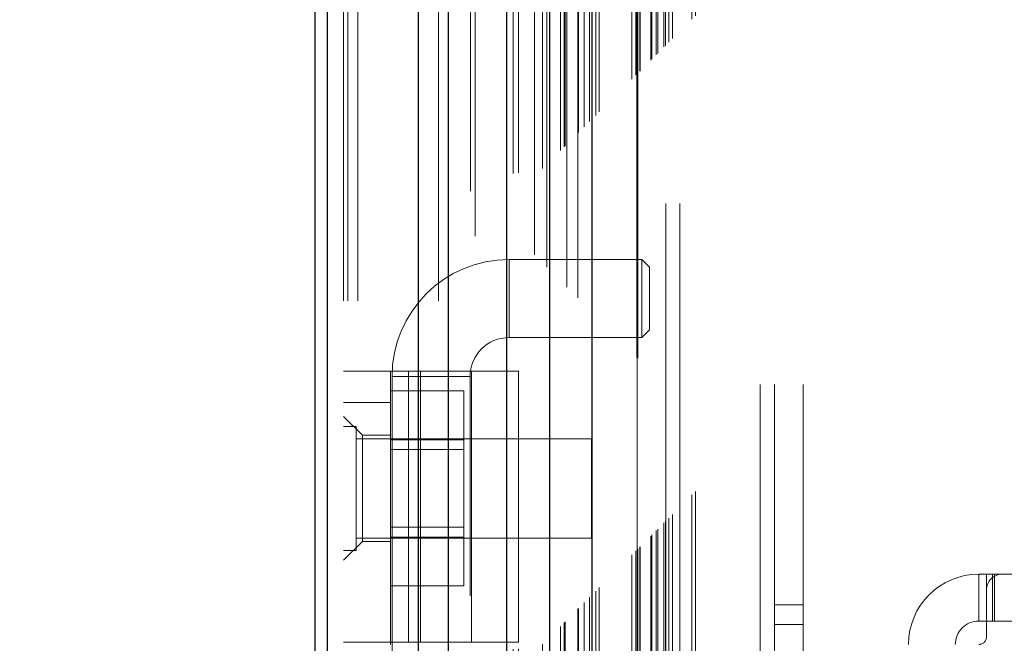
# Model space of a CAD drawing. Header units: inches. Extents: x 0.2 to 10.7, y 0.2 to 7.9.
# Tile 57 of 104: x 2.867 to 3.074, y 4.775 to 4.906. Entities that reach past the tile are written whole.
import ezdxf

# ---------------------------------------------------------------- set-up
doc = ezdxf.new("R2010")
doc.units = ezdxf.units.IN
doc.header["$MEASUREMENT"] = 0
doc.linetypes.add('HIDDEN', pattern=[0.07500000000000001, 0.05, -0.025])
doc.layers.add('DIMENSIONS', color=140, linetype='Continuous')
doc.styles.add('SLDTEXTSTYLE0', font='TXT', dxfattribs={"width": 0.7})
doc.dimstyles.new('SLDDIMSTYLE0', dxfattribs={"dimtxt": 0.0849609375, "dimasz": 0.13, "dimexe": 0, "dimexo": 0.0625, "dimgap": 0.021240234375, "dimtad": 0, "dimtih": 1, "dimtoh": 1, "dimlfac": 12, "dimrnd": 1e-09, "dimzin": 12, "dimdsep": 46, "dimtxsty": 'SLDTEXTSTYLE0', "dimsah": 1, "dimcen": 0.09, "dimadec": 0, "dimazin": 3, "dimtfac": 1, "dimtofl": 0, "dimtmove": 0, "dimatfit": 3, "dimfxl": 0, "dimfrac": 2, "dimtolj": 1, "dimtzin": 12, "dimarcsym": 0})

# ---------------------------------------------------------------- blocks, each defined once
blk = doc.blocks.new('_D')
at = {"layer": 'DIMENSIONS'}
for p, q in [((3.16684697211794, 4.959666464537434), (2.505812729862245, 4.959666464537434)), ((2.630812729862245, 4.959666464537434), (2.630812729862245, 4.399800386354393)), ((2.469238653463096, 4.245749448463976), (2.440708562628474, 4.245749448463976)), ((2.440708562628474, 4.245749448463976), (2.440708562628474, 4.110718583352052)), ((2.792386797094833, 4.245749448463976), (2.820916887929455, 4.245749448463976)), ((2.820916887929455, 4.245749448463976), (2.820916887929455, 4.110718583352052)), ((2.440708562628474, 4.110718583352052), (2.469238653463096, 4.110718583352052)), ((2.820916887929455, 4.110718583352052), (2.792386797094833, 4.110718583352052)), ((2.630812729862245, 3.469388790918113), (2.630812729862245, 4.091698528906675)), ((3.16684697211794, 3.469388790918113), (2.505812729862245, 3.469388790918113))]:
    blk.add_line(p, q, dxfattribs=at)
for points in [[(2.630812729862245, 4.959666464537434), (2.610812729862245, 4.829666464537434), (2.650812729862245, 4.829666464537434)], [(2.630812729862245, 3.469388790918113), (2.650812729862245, 3.599388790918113), (2.610812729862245, 3.599388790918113)]]:
    blk.add_solid(points, dxfattribs=at)
at = {"layer": 'DIMENSIONS', "char_height": 0.08333333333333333, "attachment_point": 1, "style": 'SLDTEXTSTYLE0'}
for s, insert in [('17.88', (2.469238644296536, 4.372191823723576)), ('454.2', (2.469238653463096, 4.218140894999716))]:
    blk.add_mtext(s, dxfattribs=dict(at, insert=insert))

msp = doc.modelspace()

# ---------------------------------------------------------------- linework, layer by layer
at = {"color": 7, "linetype": 'HIDDEN', "lineweight": 18}
for p, q in [((2.938131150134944, 3.246619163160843), (2.938131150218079, 5.643236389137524)), ((2.935131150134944, 3.246619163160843), (2.935131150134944, 5.191766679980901)), ((2.936009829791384, 3.246619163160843), (2.936009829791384, 5.191268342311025)), ((2.938131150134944, 3.246619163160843), (2.938131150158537, 5.190270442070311)), ((2.955085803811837, 3.246619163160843), (2.955085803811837, 5.182294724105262)), ((2.957207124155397, 3.246619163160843), (2.957207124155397, 5.182035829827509)), ((2.961829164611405, 5.16971362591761), (2.961829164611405, 3.25933883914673)), ((2.962753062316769, 3.260253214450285), (2.962753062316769, 5.168802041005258)), ((2.970756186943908, 3.273415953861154), (2.970756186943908, 5.155639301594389)), ((2.97188938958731, 3.273522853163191), (2.97188938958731, 5.155532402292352)), ((2.975255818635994, 5.156331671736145), (2.975255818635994, 3.272723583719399)), ((2.976958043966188, 3.274458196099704), (2.976958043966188, 5.154597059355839)), ((2.977863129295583, 5.153691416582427), (2.977863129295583, 3.275361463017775)), ((2.980707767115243, 3.278207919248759), (2.980707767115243, 5.150847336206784)), ((2.98152173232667, 3.279021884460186), (2.98152173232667, 5.150033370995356)), ((2.981671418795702, 3.279171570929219), (2.981671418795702, 5.149883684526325)), ((2.982078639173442, 5.149485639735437), (2.982078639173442, 3.279581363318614)), ((2.984340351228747, 5.147247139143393), (2.984340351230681, 3.281808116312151)), ((2.984371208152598, 3.281869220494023), (2.984371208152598, 5.147187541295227)), ((2.984505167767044, 3.28200531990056), (2.984505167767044, 5.147049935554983)), ((2.985699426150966, 3.283202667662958), (2.985699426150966, 5.145851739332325)), ((2.986824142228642, 3.284324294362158), (2.986824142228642, 5.144730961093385)), ((2.98729477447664, 5.144301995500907), (2.987294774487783, 3.284753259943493)), ((2.988126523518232, 3.285626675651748), (2.988126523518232, 5.143428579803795)), ((2.988857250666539, 3.286357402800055), (2.988857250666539, 5.142697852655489)), ((2.995741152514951, 3.293241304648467), (2.995741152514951, 5.135813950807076)), ((2.996574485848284, 3.2940746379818), (2.996574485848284, 5.134980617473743)), ((2.996787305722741, 5.134752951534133), (2.996787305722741, 3.294305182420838)), ((2.996991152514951, 5.134563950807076), (2.996991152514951, 3.294491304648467)), ((2.996991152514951, 3.294491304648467), (2.996991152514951, 5.134563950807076)), ((2.997407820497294, 3.294907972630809), (2.997407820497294, 5.134147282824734)), ((2.997455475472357, 3.294938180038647), (2.997455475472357, 5.134104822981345)), ((2.999699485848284, 3.2971996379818), (2.999699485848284, 5.131855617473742)), ((2.999699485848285, 3.2971996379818), (2.999699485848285, 5.131855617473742)), ((2.999940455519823, 3.297440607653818), (2.999940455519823, 5.131614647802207)), ((3.000869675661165, 3.298369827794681), (3.000869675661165, 5.130685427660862)), ((3.001157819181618, 3.298657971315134), (3.001157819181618, 5.130397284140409)), ((3.002780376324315, 3.300261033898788), (3.002780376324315, 5.12879268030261)), ((3.003487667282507, 3.300987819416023), (3.003487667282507, 5.12806743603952)), ((3.004260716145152, 3.301760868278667), (3.004260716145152, 5.127294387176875)), ((3.008351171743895, 3.305851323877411), (3.008351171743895, 5.123203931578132)), ((3.009079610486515, 3.306582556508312), (3.009079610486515, 5.122493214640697)), ((3.022714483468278, 3.329035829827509), (3.022714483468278, 5.099952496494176)), ((3.022714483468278, 3.329035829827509), (3.022714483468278, 5.099952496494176)), ((3.025714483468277, 3.329035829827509), (3.025714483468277, 5.099952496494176)), ((3.031714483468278, 3.329035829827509), (3.031714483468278, 5.099952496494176)), ((2.996846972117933, 3.367069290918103), (2.996846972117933, 5.06198595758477)), ((3.002846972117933, 3.367069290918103), (3.002846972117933, 5.06198595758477)), ((3.005846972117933, 3.367069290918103), (3.005846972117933, 5.06198595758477)), ((3.005846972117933, 3.367069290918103), (3.005846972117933, 5.06198595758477)), ((2.969908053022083, 4.838925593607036), (2.969908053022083, 4.855329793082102)), ((2.997795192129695, 4.855329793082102), (2.969908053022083, 4.855329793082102)), ((2.997795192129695, 4.855329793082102), (2.997795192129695, 4.838925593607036)), ((2.999435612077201, 4.853689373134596), (2.997795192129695, 4.855329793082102)), ((2.999435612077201, 4.853689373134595), (2.999435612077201, 4.840566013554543)), ((2.997795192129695, 4.838925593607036), (2.999435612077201, 4.840566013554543)), ((2.969908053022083, 4.838925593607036), (2.997795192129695, 4.838925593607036)), ((2.935131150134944, 4.831825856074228), (2.971876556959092, 4.831825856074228)), ((2.944973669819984, 4.774903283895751), (2.944973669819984, 4.831825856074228)), ((2.945301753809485, 4.830723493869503), (2.961705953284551, 4.830723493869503)), ((2.945301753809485, 4.830723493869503), (2.945301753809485, 4.584660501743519)), ((2.948748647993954, 4.774903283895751), (2.948748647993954, 4.831825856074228)), ((2.951296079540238, 4.831825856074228), (2.951296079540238, 4.774903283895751)), ((2.961705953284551, 4.584660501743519), (2.961705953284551, 4.830723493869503)), ((2.962034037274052, 4.774903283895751), (2.962034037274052, 4.831825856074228)), ((2.971876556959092, 4.774903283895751), (2.971876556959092, 4.831825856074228)), ((2.944973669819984, 4.827698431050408), (2.96039033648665, 4.827698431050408)), ((2.96039033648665, 4.817450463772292), (2.96039033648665, 4.827698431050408)), ((2.935131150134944, 4.825264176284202), (2.944973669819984, 4.825264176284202)), ((2.93906815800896, 4.818374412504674), (2.935131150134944, 4.82231142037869)), ((2.937735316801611, 4.820223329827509), (2.935131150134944, 4.820223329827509)), ((2.937735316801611, 4.794181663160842), (2.937735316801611, 4.820223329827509)), ((2.987214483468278, 4.817619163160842), (2.937735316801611, 4.817619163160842)), ((2.93906815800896, 4.818374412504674), (2.93906815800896, 4.80721955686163)), ((2.944973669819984, 4.818374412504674), (2.93906815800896, 4.818374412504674)), ((2.987214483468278, 4.796785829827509), (2.987214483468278, 4.817619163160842)), ((2.944973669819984, 4.817450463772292), (2.96039033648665, 4.817450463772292)), ((2.96039033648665, 4.79695452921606), (2.96039033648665, 4.817450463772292)), ((2.96039033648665, 4.815364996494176), (2.944973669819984, 4.815364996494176)), ((2.93906815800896, 4.80721955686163), (2.93906815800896, 4.796064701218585)), ((2.944973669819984, 4.799039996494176), (2.96039033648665, 4.799039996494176)), ((2.937735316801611, 4.796785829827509), (2.987214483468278, 4.796785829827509)), ((2.944973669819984, 4.79695452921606), (2.96039033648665, 4.79695452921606)), ((2.96039033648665, 4.786706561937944), (2.96039033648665, 4.79695452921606)), ((2.935131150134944, 4.792127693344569), (2.93906815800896, 4.796064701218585)), ((2.93906815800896, 4.796064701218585), (2.944973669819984, 4.796064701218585)), ((2.935131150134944, 4.794181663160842), (2.937735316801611, 4.794181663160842)), ((3.068661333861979, 4.789174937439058), (3.068661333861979, 4.779332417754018)), ((3.068661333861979, 4.789174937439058), (3.070301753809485, 4.789174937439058)), ((3.070301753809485, 4.789174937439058), (3.071942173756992, 4.789174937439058)), ((3.070301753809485, 4.785894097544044), (3.070301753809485, 4.789174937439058)), ((3.071570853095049, 4.779332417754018), (3.071570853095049, 4.789174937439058)), ((3.071942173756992, 4.779332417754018), (3.071942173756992, 4.789174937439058)), ((3.073582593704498, 4.789174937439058), (3.071942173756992, 4.789174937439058)), ((3.117545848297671, 4.789174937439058), (3.073582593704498, 4.789174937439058)), ((2.944973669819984, 4.786706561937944), (2.96039033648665, 4.786706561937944)), ((3.070301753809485, 4.785894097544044), (3.070301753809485, 4.776051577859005)), ((3.031714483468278, 4.782744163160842), (3.025714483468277, 4.782744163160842)), ((3.025714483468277, 4.778577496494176), (3.031714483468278, 4.778577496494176)), ((3.070301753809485, 4.779332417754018), (3.068661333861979, 4.779332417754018)), ((3.071942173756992, 4.779332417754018), (3.070301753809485, 4.779332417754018)), ((3.119186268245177, 4.779332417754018), (3.071942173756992, 4.779332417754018)), ((2.971876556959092, 4.774903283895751), (2.935131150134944, 4.774903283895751)), ((2.944973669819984, 4.774903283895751), (2.944973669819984, 4.774411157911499))]:
    msp.add_line(p, q, dxfattribs=at)
at = {"color": 7, "linetype": 'Continuous', "lineweight": 25}
for p, q in [((2.929131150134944, 3.246619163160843), (2.929131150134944, 5.192448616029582)), ((2.931767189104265, 3.246619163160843), (2.931767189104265, 5.191268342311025)), ((2.950843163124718, 3.246619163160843), (2.950843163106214, 5.182294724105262)), ((2.957207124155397, 3.246619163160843), (2.957207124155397, 5.182035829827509)), ((2.96934697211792, 5.156331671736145), (2.969346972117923, 3.272723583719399)), ((2.978431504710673, 5.147247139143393), (2.978431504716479, 3.28180811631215)), ((2.98729477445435, 5.144301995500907), (2.987294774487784, 3.284753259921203))]:
    msp.add_line(p, q, dxfattribs=at)
at = {"color": 7, "linetype": 'HIDDEN', "lineweight": 18}
for centre, radius, start, end in [((2.969908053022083, 4.830723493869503), 0.02460629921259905, 90, 180), ((2.969908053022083, 4.830723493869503), 0.00820209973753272, 90, 180), ((3.068661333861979, 4.774411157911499), 0.01476377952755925, 90, 180), ((3.073582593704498, 4.785894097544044), 0.003280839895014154, 90, 180), ((3.068661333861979, 4.774411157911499), 0.004921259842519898, 90, 180), ((3.068661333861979, 4.776051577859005), 0.001640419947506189, 270.0000000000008, 0)]:
    msp.add_arc(centre, radius, start, end, dxfattribs=at)
msp.add_open_spline([(3.002504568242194, 3.300009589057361), (3.002497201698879, 3.302150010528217), (3.002476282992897, 3.308228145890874), (3.002458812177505, 3.319262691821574), (3.002447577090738, 3.334008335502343), (3.002446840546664, 3.351149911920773), (3.002451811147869, 3.375665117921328), (3.002456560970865, 3.406100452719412), (3.002451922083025, 3.451475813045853), (3.002453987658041, 3.505789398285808), (3.002452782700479, 3.624313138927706), (3.002453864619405, 3.857241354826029), (3.002453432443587, 4.245106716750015), (3.002452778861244, 4.586360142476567), (3.002453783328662, 4.82131176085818), (3.00245187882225, 4.909304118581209), (3.002456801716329, 4.975436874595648), (3.002453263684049, 5.019852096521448), (3.00244796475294, 5.042294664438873), (3.002447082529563, 5.063538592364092), (3.002458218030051, 5.08228093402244), (3.00248382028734, 5.097887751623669), (3.002519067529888, 5.110447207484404), (3.002557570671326, 5.120385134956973), (3.002587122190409, 5.126263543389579), (3.002598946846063, 5.128876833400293), (3.002599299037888, 5.128954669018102)], degree=3, knots=[0, 0, 0, 0, 0.003510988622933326, 0.009970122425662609, 0.01809984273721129, 0.02769812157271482, 0.03808723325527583, 0.05831184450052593, 0.0776208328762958, 0.1125158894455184, 0.1474017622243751, 0.2720338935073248, 0.494585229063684, 0.7836126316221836, 0.8317877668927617, 0.8799735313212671, 0.9279454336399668, 0.9402645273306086, 0.9528272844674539, 0.9647577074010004, 0.9751106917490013, 0.9835701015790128, 0.9903575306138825, 0.9957119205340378, 0.9998722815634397, 1, 1, 1, 1], dxfattribs=at)

# ---------------------------------------------------------------- dimensions: what is measured, and where the dimension line sits
at = {"layer": 'DIMENSIONS'}
dim = msp.add_linear_dim(base=(2.630812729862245, 3.469388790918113), p1=(3.21684697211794, 4.959666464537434), p2=(3.21684697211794, 3.469388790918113), angle=90.0000000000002, dimstyle='SLDDIMSTYLE0', dxfattribs=at)
dim.commit()
dim.dimension.update_dxf_attribs({"geometry": '_D', "text_midpoint": (2.630812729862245, 4.245749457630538), "dimtype": 160})

doc.saveas('drawing.dxf')
